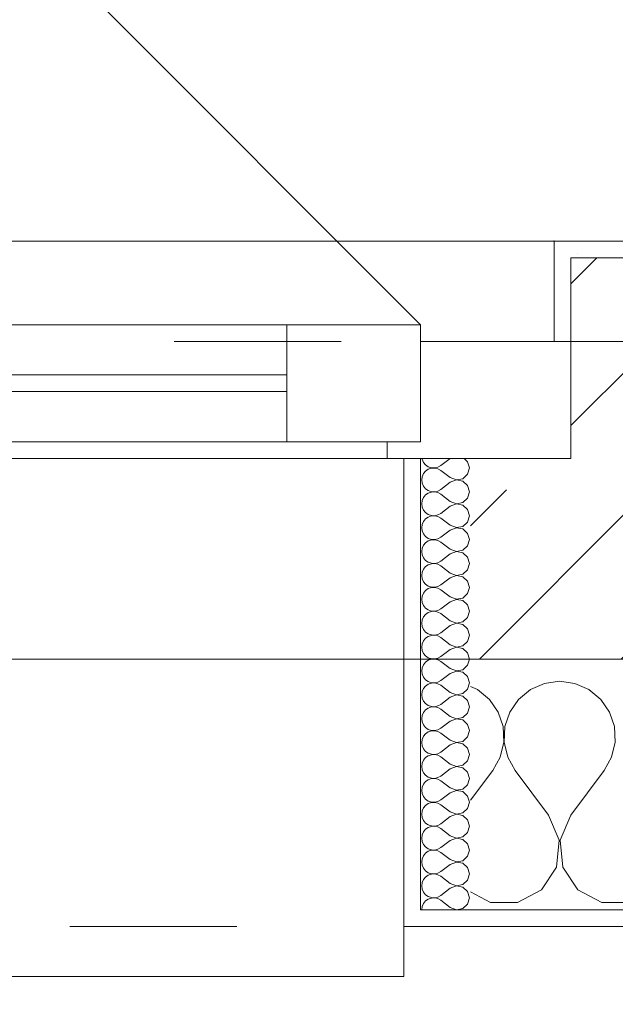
# Model space of a CAD drawing. Header units: metres. Extents: x -3.6 to 90.7, y -11.1 to 18.
# Tile 211 of 256: x 28.41 to 28.767, y -0.202 to 0.387. Entities that reach past the tile are written whole.
import ezdxf

# ---------------------------------------------------------------- set-up
doc = ezdxf.new("R2010")
doc.units = ezdxf.units.M
doc.header["$MEASUREMENT"] = 0
for name, pattern in [('Strichlinie eng', [0.115, 0.075, -0.04]), ('Untersicht', [0.1, 0.075, -0.025]), ('Wipeout_Contour', [1, 0, -1])]:
    doc.linetypes.add(name, pattern=pattern)
for name, color, linetype in [('152 - Bemaßung_ Beschriftung.Ausbau', 7, 'Continuous'), ('603 - Struktur.Bodenplatte_ Decke Roh', 7, 'Continuous'), ('604 - Struktur.Wand Aussen', 7, 'Continuous'), ('650 - Abdeckung.Fußboden Aufbau', 7, 'Continuous'), ('Neubau_653 - Abdeckung.TB Verkofferung', 7, 'Continuous')]:
    doc.layers.add(name, color=color, linetype=linetype)
doc.styles.add('ERSTELLTER_STIL_2', font='txt')
doc.dimstyles.new('ERSTELLTER_STIL__1', dxfattribs={"dimtxt": 0.1, "dimasz": 0.0532, "dimexe": 0.18, "dimexo": 0.0625, "dimgap": 0, "dimtad": 1, "dimzin": 0, "dimdsep": 46, "dimtxsty": 'ERSTELLTER_STIL_2', "dimblk": 'ARROWHEAD_2', "dimblk1": 'ARROWHEAD_2', "dimblk2": 'ARROWHEAD_2', "dimcen": 0.09, "dimse1": 1, "dimse2": 1, "dimclrd": 7, "dimclre": 7, "dimclrt": 7, "dimazin": 0, "dimtfac": 1, "dimtdec": 4, "dimtmove": 0, "dimatfit": 3, "dimfxl": 1, "dimtolj": 1, "dimtzin": 0, "dimarcsym": 0})
doc.dimstyles.new('ERSTELLTER_STIL__2', dxfattribs={"dimtxt": 0.1, "dimasz": 0.0532, "dimexe": 0.18, "dimexo": 0.0625, "dimgap": 0, "dimtad": 1, "dimzin": 0, "dimdsep": 46, "dimtxsty": 'ERSTELLTER_STIL_2', "dimblk": 'ARROWHEAD_2', "dimblk1": 'ARROWHEAD_2', "dimblk2": 'ARROWHEAD_2', "dimcen": 0.09, "dimse1": 1, "dimse2": 1, "dimclrd": 7, "dimclre": 7, "dimclrt": 7, "dimazin": 0, "dimtfac": 1, "dimtdec": 4, "dimtmove": 2, "dimatfit": 3, "dimfxl": 1, "dimtolj": 1, "dimtzin": 0, "dimarcsym": 0})
doc.dimstyles.new('ERSTELLTER_STIL__3', dxfattribs={"dimtxt": 0.1, "dimasz": 0.0532, "dimexe": 0.18, "dimexo": 0.0625, "dimgap": 0, "dimtad": 1, "dimtih": 1, "dimtoh": 1, "dimzin": 0, "dimdsep": 46, "dimtxsty": 'ERSTELLTER_STIL_2', "dimblk": 'ARROWHEAD_2', "dimblk1": 'ARROWHEAD_2', "dimblk2": 'ARROWHEAD_2', "dimcen": 0.09, "dimse1": 1, "dimse2": 1, "dimclrd": 7, "dimclre": 7, "dimclrt": 7, "dimazin": 0, "dimtfac": 1, "dimtdec": 4, "dimtmove": 0, "dimatfit": 3, "dimfxl": 1, "dimtolj": 1, "dimtzin": 0, "dimarcsym": 0})
pattern_1 = [(0, (0, 0), (0, 0.08660254), [0, -0.05]), (0, (0.025, 0.0433), (0, 0.08660254), [0, -0.05])]
pattern_2 = [(45, (0, 0), (-0.01767767, 0.01767767), [0, -0.025])]

# ---------------------------------------------------------------- blocks, each defined once
blk = doc.blocks.new('*X80')
at = {"layer": '604 - Struktur.Wand Aussen', "color": 7, "linetype": 'Continuous', "lineweight": 5}
for p, q in [((28.68419, -0.01331), (28.68, -0.01146)), ((28.72422, -0.0096), (28.71581, -0.01331)), ((28.73333, -0.00833), (28.72422, -0.0096)), ((28.74244, -0.0096), (28.73333, -0.00833)), ((28.75086, -0.01331), (28.74244, -0.0096)), ((28.69127, -0.01918), (28.68419, -0.01331)), ((28.71581, -0.01331), (28.70873, -0.01918)), ((28.75794, -0.01918), (28.75086, -0.01331)), ((28.69648, -0.02676), (28.69127, -0.01918)), ((28.70873, -0.01918), (28.70352, -0.02676)), ((28.76315, -0.02676), (28.75794, -0.01918)), ((28.69942, -0.03547), (28.69648, -0.02676)), ((28.70352, -0.02676), (28.70058, -0.03547)), ((28.76609, -0.03547), (28.76315, -0.02676)), ((28.69987, -0.04466), (28.69942, -0.03547)), ((28.70058, -0.03547), (28.70013, -0.04466)), ((28.76653, -0.04466), (28.76609, -0.03547)), ((28.69778, -0.05362), (28.69987, -0.04466)), ((28.70013, -0.04466), (28.70222, -0.05362)), ((28.76445, -0.05362), (28.76653, -0.04466)), ((28.69333, -0.06167), (28.69778, -0.05362)), ((28.70222, -0.05362), (28.70667, -0.06167)), ((28.76, -0.06167), (28.76445, -0.05362)), ((28.68, -0.07944), (28.69333, -0.06167)), ((28.72667, -0.08833), (28.70667, -0.06167)), ((28.74, -0.08833), (28.76, -0.06167)), ((28.73295, -0.1033), (28.72667, -0.08833)), ((28.74, -0.08833), (28.73371, -0.1033)), ((28.73142, -0.11947), (28.73295, -0.1033)), ((28.73371, -0.1033), (28.73525, -0.11947)), ((28.72243, -0.13299), (28.73142, -0.11947)), ((28.73525, -0.11947), (28.74424, -0.13299)), ((28.68, -0.13429), (28.69188, -0.14066)), ((28.70812, -0.14066), (28.72243, -0.13299)), ((28.74424, -0.13299), (28.75855, -0.14066)), ((28.69188, -0.14066), (28.70812, -0.14066)), ((28.75855, -0.14066), (28.77479, -0.14066))]:
    blk.add_line(p, q, dxfattribs=at)
blk = doc.blocks.new('*X100')
at = {"layer": '604 - Struktur.Wand Aussen', "color": 7, "linetype": 'Continuous', "lineweight": 5}
for p, q in [((28.65091, 0.125), (28.65099, 0.12448)), ((28.65099, 0.12448), (28.65178, 0.12267)), ((28.66786, 0.125), (28.66214, 0.12071)), ((28.67822, 0.12304), (28.67608, 0.125)), ((28.65178, 0.12267), (28.65304, 0.12116)), ((28.65304, 0.12116), (28.65466, 0.12004)), ((28.65466, 0.11853), (28.65304, 0.11742)), ((28.65466, 0.12004), (28.65653, 0.11941)), ((28.65653, 0.11916), (28.65466, 0.11853)), ((28.65653, 0.11941), (28.6585, 0.11931)), ((28.6585, 0.11926), (28.65653, 0.11916)), ((28.6585, 0.11931), (28.66042, 0.11976)), ((28.66042, 0.11881), (28.6585, 0.11926)), ((28.66042, 0.11976), (28.66214, 0.12071)), ((28.66214, 0.11786), (28.66042, 0.11881)), ((28.66786, 0.11357), (28.66214, 0.11786)), ((28.67929, 0.11929), (28.67822, 0.12304)), ((28.67822, 0.11553), (28.67929, 0.11929)), ((28.65099, 0.11409), (28.65071, 0.11214)), ((28.65071, 0.11214), (28.65099, 0.11019)), ((28.65178, 0.1159), (28.65099, 0.11409)), ((28.65304, 0.11742), (28.65178, 0.1159)), ((28.66786, 0.11357), (28.6715, 0.11217)), ((28.6715, 0.11211), (28.66786, 0.11071)), ((28.6715, 0.11217), (28.67534, 0.1129)), ((28.67534, 0.11139), (28.6715, 0.11211)), ((28.67534, 0.1129), (28.67822, 0.11553)), ((28.65099, 0.11019), (28.65178, 0.10839)), ((28.65178, 0.10839), (28.65304, 0.10687)), ((28.65304, 0.10687), (28.65466, 0.10575)), ((28.66042, 0.10547), (28.66214, 0.10643)), ((28.66786, 0.11071), (28.66214, 0.10643)), ((28.67822, 0.10876), (28.67534, 0.11139)), ((28.67929, 0.105), (28.67822, 0.10876)), ((28.65178, 0.10161), (28.65099, 0.09981)), ((28.65304, 0.10313), (28.65178, 0.10161)), ((28.65466, 0.10425), (28.65304, 0.10313)), ((28.65466, 0.10575), (28.65653, 0.10512)), ((28.65653, 0.10488), (28.65466, 0.10425)), ((28.65653, 0.10512), (28.6585, 0.10503)), ((28.6585, 0.10497), (28.65653, 0.10488)), ((28.6585, 0.10503), (28.66042, 0.10547)), ((28.66042, 0.10453), (28.6585, 0.10497)), ((28.66214, 0.10357), (28.66042, 0.10453)), ((28.66786, 0.09929), (28.66214, 0.10357)), ((28.67534, 0.09861), (28.67822, 0.10124)), ((28.67822, 0.10124), (28.67929, 0.105)), ((28.65099, 0.09981), (28.65071, 0.09786)), ((28.65071, 0.09786), (28.65099, 0.09591)), ((28.65099, 0.09591), (28.65178, 0.0941)), ((28.66786, 0.09643), (28.66214, 0.09214)), ((28.66786, 0.09929), (28.6715, 0.09789)), ((28.6715, 0.09783), (28.66786, 0.09643)), ((28.6715, 0.09789), (28.67534, 0.09861)), ((28.67534, 0.0971), (28.6715, 0.09783)), ((28.67822, 0.09447), (28.67534, 0.0971)), ((28.67929, 0.09071), (28.67822, 0.09447)), ((28.65178, 0.0941), (28.65304, 0.09258)), ((28.65304, 0.08884), (28.65178, 0.08733)), ((28.65304, 0.09258), (28.65466, 0.09147)), ((28.65466, 0.08996), (28.65304, 0.08884)), ((28.65466, 0.09147), (28.65653, 0.09084)), ((28.65653, 0.09059), (28.65466, 0.08996)), ((28.65653, 0.09084), (28.6585, 0.09074)), ((28.6585, 0.09069), (28.65653, 0.09059)), ((28.6585, 0.09074), (28.66042, 0.09119)), ((28.66042, 0.09024), (28.6585, 0.09069)), ((28.66042, 0.09119), (28.66214, 0.09214)), ((28.66214, 0.08929), (28.66042, 0.09024)), ((28.66786, 0.085), (28.66214, 0.08929)), ((28.67822, 0.08696), (28.67929, 0.09071)), ((28.65099, 0.08552), (28.65071, 0.08357)), ((28.65071, 0.08357), (28.65099, 0.08162)), ((28.65178, 0.08733), (28.65099, 0.08552)), ((28.66786, 0.085), (28.6715, 0.0836)), ((28.6715, 0.08354), (28.66786, 0.08214)), ((28.6715, 0.0836), (28.67534, 0.08433)), ((28.67534, 0.08282), (28.6715, 0.08354)), ((28.67534, 0.08433), (28.67822, 0.08696)), ((28.67822, 0.08018), (28.67534, 0.08282)), ((28.65099, 0.08162), (28.65178, 0.07982)), ((28.65178, 0.07982), (28.65304, 0.0783)), ((28.65304, 0.0783), (28.65466, 0.07718)), ((28.65466, 0.07718), (28.65653, 0.07655)), ((28.6585, 0.07646), (28.66042, 0.0769)), ((28.66042, 0.0769), (28.66214, 0.07786)), ((28.66786, 0.08214), (28.66214, 0.07786)), ((28.67929, 0.07643), (28.67822, 0.08018)), ((28.65099, 0.07124), (28.65071, 0.06929)), ((28.65178, 0.07304), (28.65099, 0.07124)), ((28.65304, 0.07456), (28.65178, 0.07304)), ((28.65466, 0.07567), (28.65304, 0.07456)), ((28.65653, 0.0763), (28.65466, 0.07567)), ((28.65653, 0.07655), (28.6585, 0.07646)), ((28.6585, 0.0764), (28.65653, 0.0763)), ((28.66042, 0.07595), (28.6585, 0.0764)), ((28.66214, 0.075), (28.66042, 0.07595)), ((28.66786, 0.07071), (28.66214, 0.075)), ((28.66786, 0.07071), (28.6715, 0.06931)), ((28.67534, 0.07004), (28.67822, 0.07267)), ((28.67822, 0.07267), (28.67929, 0.07643)), ((28.65071, 0.06929), (28.65099, 0.06733)), ((28.65099, 0.06733), (28.65178, 0.06553)), ((28.65178, 0.06553), (28.65304, 0.06401)), ((28.66786, 0.06786), (28.66214, 0.06357)), ((28.6715, 0.06926), (28.66786, 0.06786)), ((28.6715, 0.06931), (28.67534, 0.07004)), ((28.67534, 0.06853), (28.6715, 0.06926)), ((28.67822, 0.0659), (28.67534, 0.06853)), ((28.67929, 0.06214), (28.67822, 0.0659)), ((28.65304, 0.06027), (28.65178, 0.05876)), ((28.65304, 0.06401), (28.65466, 0.0629)), ((28.65466, 0.06139), (28.65304, 0.06027)), ((28.65466, 0.0629), (28.65653, 0.06227)), ((28.65653, 0.06202), (28.65466, 0.06139)), ((28.65653, 0.06227), (28.6585, 0.06217)), ((28.6585, 0.06211), (28.65653, 0.06202)), ((28.6585, 0.06217), (28.66042, 0.06262)), ((28.66042, 0.06167), (28.6585, 0.06211)), ((28.66042, 0.06262), (28.66214, 0.06357)), ((28.66214, 0.06071), (28.66042, 0.06167)), ((28.66786, 0.05643), (28.66214, 0.06071)), ((28.67822, 0.05839), (28.67929, 0.06214)), ((28.65099, 0.05695), (28.65071, 0.055)), ((28.65071, 0.055), (28.65099, 0.05305)), ((28.65178, 0.05876), (28.65099, 0.05695)), ((28.65099, 0.05305), (28.65178, 0.05124)), ((28.66786, 0.05357), (28.66214, 0.04929)), ((28.66786, 0.05643), (28.6715, 0.05503)), ((28.6715, 0.05497), (28.66786, 0.05357)), ((28.6715, 0.05503), (28.67534, 0.05575)), ((28.67534, 0.05425), (28.6715, 0.05497)), ((28.67534, 0.05575), (28.67822, 0.05839)), ((28.67822, 0.05161), (28.67534, 0.05425)), ((28.65178, 0.05124), (28.65304, 0.04973)), ((28.65304, 0.04973), (28.65466, 0.04861)), ((28.65466, 0.04861), (28.65653, 0.04798)), ((28.65653, 0.04773), (28.65466, 0.0471)), ((28.65653, 0.04798), (28.6585, 0.04789)), ((28.6585, 0.04783), (28.65653, 0.04773)), ((28.6585, 0.04789), (28.66042, 0.04833)), ((28.66042, 0.04738), (28.6585, 0.04783)), ((28.66042, 0.04833), (28.66214, 0.04929)), ((28.66214, 0.04643), (28.66042, 0.04738)), ((28.67929, 0.04786), (28.67822, 0.05161)), ((28.67822, 0.0441), (28.67929, 0.04786)), ((28.65099, 0.04267), (28.65071, 0.04071)), ((28.65178, 0.04447), (28.65099, 0.04267)), ((28.65304, 0.04599), (28.65178, 0.04447)), ((28.65466, 0.0471), (28.65304, 0.04599)), ((28.66786, 0.04214), (28.66214, 0.04643)), ((28.66786, 0.04214), (28.6715, 0.04074)), ((28.6715, 0.04074), (28.67534, 0.04147)), ((28.67534, 0.04147), (28.67822, 0.0441)), ((28.65071, 0.04071), (28.65099, 0.03876)), ((28.65099, 0.03876), (28.65178, 0.03696)), ((28.65178, 0.03696), (28.65304, 0.03544)), ((28.65304, 0.03544), (28.65466, 0.03433)), ((28.66786, 0.03929), (28.66214, 0.035)), ((28.6715, 0.04069), (28.66786, 0.03929)), ((28.67534, 0.03996), (28.6715, 0.04069)), ((28.67822, 0.03733), (28.67534, 0.03996)), ((28.67929, 0.03357), (28.67822, 0.03733)), ((28.65178, 0.03018), (28.65099, 0.02838)), ((28.65304, 0.0317), (28.65178, 0.03018)), ((28.65466, 0.03282), (28.65304, 0.0317)), ((28.65466, 0.03433), (28.65653, 0.0337)), ((28.65653, 0.03345), (28.65466, 0.03282)), ((28.65653, 0.0337), (28.6585, 0.0336)), ((28.6585, 0.03354), (28.65653, 0.03345)), ((28.6585, 0.0336), (28.66042, 0.03405)), ((28.66042, 0.0331), (28.6585, 0.03354)), ((28.66042, 0.03405), (28.66214, 0.035)), ((28.66214, 0.03214), (28.66042, 0.0331)), ((28.66786, 0.02786), (28.66214, 0.03214)), ((28.67534, 0.02718), (28.67822, 0.02982)), ((28.67822, 0.02982), (28.67929, 0.03357)), ((28.65099, 0.02838), (28.65071, 0.02643)), ((28.65071, 0.02643), (28.65099, 0.02448)), ((28.65099, 0.02448), (28.65178, 0.02267)), ((28.66786, 0.025), (28.66214, 0.02071)), ((28.66786, 0.02786), (28.6715, 0.02646)), ((28.6715, 0.0264), (28.66786, 0.025)), ((28.6715, 0.02646), (28.67534, 0.02718)), ((28.67534, 0.02567), (28.6715, 0.0264)), ((28.67822, 0.02304), (28.67534, 0.02567)), ((28.65178, 0.02267), (28.65304, 0.02116)), ((28.65304, 0.02116), (28.65466, 0.02004)), ((28.65466, 0.01853), (28.65304, 0.01742)), ((28.65466, 0.02004), (28.65653, 0.01941)), ((28.65653, 0.01916), (28.65466, 0.01853)), ((28.65653, 0.01941), (28.6585, 0.01931)), ((28.6585, 0.01926), (28.65653, 0.01916)), ((28.6585, 0.01931), (28.66042, 0.01976)), ((28.66042, 0.01881), (28.6585, 0.01926)), ((28.66042, 0.01976), (28.66214, 0.02071)), ((28.66214, 0.01786), (28.66042, 0.01881)), ((28.66786, 0.01357), (28.66214, 0.01786)), ((28.67929, 0.01929), (28.67822, 0.02304)), ((28.67822, 0.01553), (28.67929, 0.01929)), ((28.65099, 0.01409), (28.65071, 0.01214)), ((28.65071, 0.01214), (28.65099, 0.01019)), ((28.65178, 0.0159), (28.65099, 0.01409)), ((28.65304, 0.01742), (28.65178, 0.0159)), ((28.66786, 0.01357), (28.6715, 0.01217)), ((28.6715, 0.01211), (28.66786, 0.01071)), ((28.6715, 0.01217), (28.67534, 0.0129)), ((28.67534, 0.01139), (28.6715, 0.01211)), ((28.67534, 0.0129), (28.67822, 0.01553)), ((28.65099, 0.01019), (28.65178, 0.00839)), ((28.65178, 0.00839), (28.65304, 0.00687)), ((28.65304, 0.00687), (28.65466, 0.00575)), ((28.66042, 0.00547), (28.66214, 0.00643)), ((28.66786, 0.01071), (28.66214, 0.00643)), ((28.67822, 0.00876), (28.67534, 0.01139)), ((28.67929, 0.005), (28.67822, 0.00876)), ((28.65178, 0.00161), (28.65099, -0.00019)), ((28.65304, 0.00313), (28.65178, 0.00161)), ((28.65466, 0.00425), (28.65304, 0.00313)), ((28.65466, 0.00575), (28.65653, 0.00512)), ((28.65653, 0.00488), (28.65466, 0.00425)), ((28.65653, 0.00512), (28.6585, 0.00503)), ((28.6585, 0.00497), (28.65653, 0.00488)), ((28.6585, 0.00503), (28.66042, 0.00547)), ((28.66042, 0.00453), (28.6585, 0.00497)), ((28.66214, 0.00357), (28.66042, 0.00453)), ((28.66786, -0.00071), (28.66214, 0.00357)), ((28.67534, -0.00139), (28.67822, 0.00124)), ((28.67822, 0.00124), (28.67929, 0.005)), ((28.65099, -0.00019), (28.65071, -0.00214)), ((28.65071, -0.00214), (28.65099, -0.00409)), ((28.65099, -0.00409), (28.65178, -0.0059)), ((28.66786, -0.00357), (28.66214, -0.00786)), ((28.66786, -0.00071), (28.6715, -0.00211)), ((28.6715, -0.00217), (28.66786, -0.00357)), ((28.6715, -0.00211), (28.67534, -0.00139)), ((28.67534, -0.0029), (28.6715, -0.00217)), ((28.67822, -0.00553), (28.67534, -0.0029)), ((28.67929, -0.00929), (28.67822, -0.00553)), ((28.65178, -0.0059), (28.65304, -0.00742)), ((28.65304, -0.01116), (28.65178, -0.01267)), ((28.65304, -0.00742), (28.65466, -0.00853)), ((28.65466, -0.01004), (28.65304, -0.01116)), ((28.65466, -0.00853), (28.65653, -0.00916)), ((28.65653, -0.00941), (28.65466, -0.01004)), ((28.65653, -0.00916), (28.6585, -0.00926)), ((28.6585, -0.00931), (28.65653, -0.00941)), ((28.6585, -0.00926), (28.66042, -0.00881)), ((28.66042, -0.00976), (28.6585, -0.00931)), ((28.66042, -0.00881), (28.66214, -0.00786)), ((28.66214, -0.01071), (28.66042, -0.00976)), ((28.66786, -0.015), (28.66214, -0.01071)), ((28.67822, -0.01304), (28.67929, -0.00929)), ((28.65099, -0.01448), (28.65071, -0.01643)), ((28.65071, -0.01643), (28.65099, -0.01838)), ((28.65178, -0.01267), (28.65099, -0.01448)), ((28.66786, -0.015), (28.6715, -0.0164)), ((28.6715, -0.01646), (28.66786, -0.01786)), ((28.6715, -0.0164), (28.67534, -0.01567)), ((28.67534, -0.01718), (28.6715, -0.01646)), ((28.67534, -0.01567), (28.67822, -0.01304)), ((28.67822, -0.01982), (28.67534, -0.01718)), ((28.65099, -0.01838), (28.65178, -0.02018)), ((28.65178, -0.02018), (28.65304, -0.0217)), ((28.65304, -0.0217), (28.65466, -0.02282)), ((28.65466, -0.02282), (28.65653, -0.02345)), ((28.65653, -0.02345), (28.6585, -0.02354)), ((28.6585, -0.02354), (28.66042, -0.0231)), ((28.66042, -0.0231), (28.66214, -0.02214)), ((28.66786, -0.01786), (28.66214, -0.02214)), ((28.67929, -0.02357), (28.67822, -0.01982)), ((28.65099, -0.02876), (28.65071, -0.03071)), ((28.65178, -0.02696), (28.65099, -0.02876)), ((28.65304, -0.02544), (28.65178, -0.02696)), ((28.65466, -0.02433), (28.65304, -0.02544)), ((28.65653, -0.0237), (28.65466, -0.02433)), ((28.6585, -0.0236), (28.65653, -0.0237)), ((28.66042, -0.02405), (28.6585, -0.0236)), ((28.66214, -0.025), (28.66042, -0.02405)), ((28.66786, -0.02929), (28.66214, -0.025)), ((28.66786, -0.02929), (28.6715, -0.03069)), ((28.67534, -0.02996), (28.67822, -0.02733)), ((28.67822, -0.02733), (28.67929, -0.02357)), ((28.65071, -0.03071), (28.65099, -0.03267)), ((28.65099, -0.03267), (28.65178, -0.03447)), ((28.65178, -0.03447), (28.65304, -0.03599)), ((28.66786, -0.03214), (28.66214, -0.03643)), ((28.6715, -0.03074), (28.66786, -0.03214)), ((28.6715, -0.03069), (28.67534, -0.02996)), ((28.67534, -0.03147), (28.6715, -0.03074)), ((28.67822, -0.0341), (28.67534, -0.03147)), ((28.67929, -0.03786), (28.67822, -0.0341)), ((28.65304, -0.03973), (28.65178, -0.04124)), ((28.65304, -0.03599), (28.65466, -0.0371)), ((28.65466, -0.03861), (28.65304, -0.03973)), ((28.65466, -0.0371), (28.65653, -0.03773)), ((28.65653, -0.03798), (28.65466, -0.03861)), ((28.65653, -0.03773), (28.6585, -0.03783)), ((28.6585, -0.03789), (28.65653, -0.03798)), ((28.6585, -0.03783), (28.66042, -0.03738)), ((28.66042, -0.03833), (28.6585, -0.03789)), ((28.66042, -0.03738), (28.66214, -0.03643)), ((28.66214, -0.03929), (28.66042, -0.03833)), ((28.66786, -0.04357), (28.66214, -0.03929)), ((28.67822, -0.04161), (28.67929, -0.03786)), ((28.65099, -0.04305), (28.65071, -0.045)), ((28.65071, -0.045), (28.65099, -0.04695)), ((28.65178, -0.04124), (28.65099, -0.04305)), ((28.65099, -0.04695), (28.65178, -0.04876)), ((28.66786, -0.04643), (28.66214, -0.05071)), ((28.66786, -0.04357), (28.6715, -0.04497)), ((28.6715, -0.04503), (28.66786, -0.04643)), ((28.6715, -0.04497), (28.67534, -0.04425)), ((28.67534, -0.04575), (28.6715, -0.04503)), ((28.67534, -0.04425), (28.67822, -0.04161)), ((28.67822, -0.04839), (28.67534, -0.04575)), ((28.65178, -0.04876), (28.65304, -0.05027)), ((28.65304, -0.05027), (28.65466, -0.05139)), ((28.65466, -0.0529), (28.65304, -0.05401)), ((28.65466, -0.05139), (28.65653, -0.05202)), ((28.65653, -0.05227), (28.65466, -0.0529)), ((28.65653, -0.05202), (28.6585, -0.05211)), ((28.6585, -0.05217), (28.65653, -0.05227)), ((28.6585, -0.05211), (28.66042, -0.05167)), ((28.66042, -0.05262), (28.6585, -0.05217)), ((28.66042, -0.05167), (28.66214, -0.05071)), ((28.66214, -0.05357), (28.66042, -0.05262)), ((28.67929, -0.05214), (28.67822, -0.04839)), ((28.67822, -0.0559), (28.67929, -0.05214)), ((28.65099, -0.05733), (28.65071, -0.05929)), ((28.65178, -0.05553), (28.65099, -0.05733)), ((28.65304, -0.05401), (28.65178, -0.05553)), ((28.66786, -0.05786), (28.66214, -0.05357)), ((28.66786, -0.05786), (28.6715, -0.05926)), ((28.6715, -0.05926), (28.67534, -0.05853)), ((28.67534, -0.05853), (28.67822, -0.0559)), ((28.65071, -0.05929), (28.65099, -0.06124)), ((28.65099, -0.06124), (28.65178, -0.06304)), ((28.65178, -0.06304), (28.65304, -0.06456)), ((28.65304, -0.06456), (28.65466, -0.06567)), ((28.66786, -0.06071), (28.66214, -0.065)), ((28.6715, -0.05931), (28.66786, -0.06071)), ((28.67534, -0.06004), (28.6715, -0.05931)), ((28.67822, -0.06267), (28.67534, -0.06004)), ((28.67929, -0.06643), (28.67822, -0.06267)), ((28.65178, -0.06982), (28.65099, -0.07162)), ((28.65304, -0.0683), (28.65178, -0.06982)), ((28.65466, -0.06718), (28.65304, -0.0683)), ((28.65466, -0.06567), (28.65653, -0.0663)), ((28.65653, -0.06655), (28.65466, -0.06718)), ((28.65653, -0.0663), (28.6585, -0.0664)), ((28.6585, -0.06646), (28.65653, -0.06655)), ((28.6585, -0.0664), (28.66042, -0.06595)), ((28.66042, -0.0669), (28.6585, -0.06646)), ((28.66042, -0.06595), (28.66214, -0.065)), ((28.66214, -0.06786), (28.66042, -0.0669)), ((28.66786, -0.07214), (28.66214, -0.06786)), ((28.67534, -0.07282), (28.67822, -0.07018)), ((28.67822, -0.07018), (28.67929, -0.06643)), ((28.65099, -0.07162), (28.65071, -0.07357)), ((28.65071, -0.07357), (28.65099, -0.07552)), ((28.65099, -0.07552), (28.65178, -0.07733)), ((28.66786, -0.075), (28.66214, -0.07929)), ((28.66786, -0.07214), (28.6715, -0.07354)), ((28.6715, -0.0736), (28.66786, -0.075)), ((28.6715, -0.07354), (28.67534, -0.07282)), ((28.67534, -0.07433), (28.6715, -0.0736)), ((28.67822, -0.07696), (28.67534, -0.07433)), ((28.65178, -0.07733), (28.65304, -0.07884)), ((28.65304, -0.07884), (28.65466, -0.07996)), ((28.65466, -0.08147), (28.65304, -0.08258)), ((28.65466, -0.07996), (28.65653, -0.08059)), ((28.65653, -0.08084), (28.65466, -0.08147)), ((28.65653, -0.08059), (28.6585, -0.08069)), ((28.6585, -0.08074), (28.65653, -0.08084)), ((28.6585, -0.08069), (28.66042, -0.08024)), ((28.66042, -0.08119), (28.6585, -0.08074)), ((28.66042, -0.08024), (28.66214, -0.07929)), ((28.66214, -0.08214), (28.66042, -0.08119)), ((28.66786, -0.08643), (28.66214, -0.08214)), ((28.67929, -0.08071), (28.67822, -0.07696)), ((28.67822, -0.08447), (28.67929, -0.08071)), ((28.65099, -0.08591), (28.65071, -0.08786)), ((28.65071, -0.08786), (28.65099, -0.08981)), ((28.65178, -0.0841), (28.65099, -0.08591)), ((28.65304, -0.08258), (28.65178, -0.0841)), ((28.66786, -0.08643), (28.6715, -0.08783)), ((28.6715, -0.08789), (28.66786, -0.08929)), ((28.6715, -0.08783), (28.67534, -0.0871)), ((28.67534, -0.08861), (28.6715, -0.08789)), ((28.67534, -0.0871), (28.67822, -0.08447)), ((28.65099, -0.08981), (28.65178, -0.09161)), ((28.65178, -0.09161), (28.65304, -0.09313)), ((28.65304, -0.09313), (28.65466, -0.09425)), ((28.65466, -0.09425), (28.65653, -0.09488)), ((28.66042, -0.09453), (28.66214, -0.09357)), ((28.66786, -0.08929), (28.66214, -0.09357)), ((28.67822, -0.09124), (28.67534, -0.08861)), ((28.67929, -0.095), (28.67822, -0.09124)), ((28.65178, -0.09839), (28.65099, -0.10019)), ((28.65304, -0.09687), (28.65178, -0.09839)), ((28.65466, -0.09575), (28.65304, -0.09687)), ((28.65653, -0.09512), (28.65466, -0.09575)), ((28.65653, -0.09488), (28.6585, -0.09497)), ((28.6585, -0.09503), (28.65653, -0.09512)), ((28.6585, -0.09497), (28.66042, -0.09453)), ((28.66042, -0.09547), (28.6585, -0.09503)), ((28.66214, -0.09643), (28.66042, -0.09547)), ((28.66786, -0.10071), (28.66214, -0.09643)), ((28.67534, -0.10139), (28.67822, -0.09876)), ((28.67822, -0.09876), (28.67929, -0.095)), ((28.65099, -0.10019), (28.65071, -0.10214)), ((28.65071, -0.10214), (28.65099, -0.10409)), ((28.65099, -0.10409), (28.65178, -0.1059)), ((28.65178, -0.1059), (28.65304, -0.10742)), ((28.66786, -0.10357), (28.66214, -0.10786)), ((28.66786, -0.10071), (28.6715, -0.10211)), ((28.6715, -0.10217), (28.66786, -0.10357)), ((28.6715, -0.10211), (28.67534, -0.10139)), ((28.67534, -0.1029), (28.6715, -0.10217)), ((28.67822, -0.10553), (28.67534, -0.1029)), ((28.67929, -0.10929), (28.67822, -0.10553)), ((28.65304, -0.11116), (28.65178, -0.11267)), ((28.65304, -0.10742), (28.65466, -0.10853)), ((28.65466, -0.11004), (28.65304, -0.11116)), ((28.65466, -0.10853), (28.65653, -0.10916)), ((28.65653, -0.10941), (28.65466, -0.11004)), ((28.65653, -0.10916), (28.6585, -0.10926)), ((28.6585, -0.10931), (28.65653, -0.10941)), ((28.6585, -0.10926), (28.66042, -0.10881)), ((28.66042, -0.10976), (28.6585, -0.10931)), ((28.66042, -0.10881), (28.66214, -0.10786)), ((28.66214, -0.11071), (28.66042, -0.10976)), ((28.66786, -0.115), (28.66214, -0.11071)), ((28.67822, -0.11304), (28.67929, -0.10929)), ((28.65099, -0.11448), (28.65071, -0.11643)), ((28.65071, -0.11643), (28.65099, -0.11838)), ((28.65178, -0.11267), (28.65099, -0.11448)), ((28.66786, -0.115), (28.6715, -0.1164)), ((28.6715, -0.11646), (28.66786, -0.11786)), ((28.6715, -0.1164), (28.67534, -0.11567)), ((28.67534, -0.11718), (28.6715, -0.11646)), ((28.67534, -0.11567), (28.67822, -0.11304)), ((28.67822, -0.11982), (28.67534, -0.11718)), ((28.65099, -0.11838), (28.65178, -0.12018)), ((28.65178, -0.12018), (28.65304, -0.1217)), ((28.65304, -0.1217), (28.65466, -0.12282)), ((28.65466, -0.12282), (28.65653, -0.12345)), ((28.65653, -0.1237), (28.65466, -0.12433)), ((28.65653, -0.12345), (28.6585, -0.12354)), ((28.6585, -0.1236), (28.65653, -0.1237)), ((28.6585, -0.12354), (28.66042, -0.1231)), ((28.66042, -0.12405), (28.6585, -0.1236)), ((28.66042, -0.1231), (28.66214, -0.12214)), ((28.66786, -0.11786), (28.66214, -0.12214)), ((28.67929, -0.12357), (28.67822, -0.11982)), ((28.67822, -0.12733), (28.67929, -0.12357)), ((28.65099, -0.12876), (28.65071, -0.13071)), ((28.65178, -0.12696), (28.65099, -0.12876)), ((28.65304, -0.12544), (28.65178, -0.12696)), ((28.65466, -0.12433), (28.65304, -0.12544)), ((28.66214, -0.125), (28.66042, -0.12405)), ((28.66786, -0.12929), (28.66214, -0.125)), ((28.66786, -0.12929), (28.6715, -0.13069)), ((28.67534, -0.12996), (28.67822, -0.12733)), ((28.65071, -0.13071), (28.65099, -0.13267)), ((28.65099, -0.13267), (28.65178, -0.13447)), ((28.65178, -0.13447), (28.65304, -0.13599)), ((28.66786, -0.13214), (28.66214, -0.13643)), ((28.6715, -0.13074), (28.66786, -0.13214)), ((28.6715, -0.13069), (28.67534, -0.12996)), ((28.67534, -0.13147), (28.6715, -0.13074)), ((28.67822, -0.1341), (28.67534, -0.13147)), ((28.67929, -0.13786), (28.67822, -0.1341)), ((28.65178, -0.14124), (28.65099, -0.14305)), ((28.65304, -0.13973), (28.65178, -0.14124)), ((28.65304, -0.13599), (28.65466, -0.1371)), ((28.65466, -0.13861), (28.65304, -0.13973)), ((28.65466, -0.1371), (28.65653, -0.13773)), ((28.65653, -0.13798), (28.65466, -0.13861)), ((28.65653, -0.13773), (28.6585, -0.13783)), ((28.6585, -0.13789), (28.65653, -0.13798)), ((28.6585, -0.13783), (28.66042, -0.13738)), ((28.66042, -0.13833), (28.6585, -0.13789)), ((28.66042, -0.13738), (28.66214, -0.13643)), ((28.66214, -0.13929), (28.66042, -0.13833)), ((28.66786, -0.14357), (28.66214, -0.13929)), ((28.67822, -0.14161), (28.67929, -0.13786)), ((28.65099, -0.14305), (28.65071, -0.145)), ((28.66786, -0.14357), (28.6715, -0.14497)), ((28.6715, -0.14497), (28.67534, -0.14425)), ((28.67534, -0.14425), (28.67822, -0.14161))]:
    blk.add_line(p, q, dxfattribs=at)
blk = doc.blocks.new('*D352')
at = {"layer": '152 - Bemaßung_ Beschriftung.Ausbau', "color": 7, "linetype": 'Continuous', "lineweight": 5}
for p, q in [((-1.71, 0.02521), (-1.64, -0.01521)), ((-1.675, -0.145), (-1.675, 0.005)), ((-1.71, -0.12479), (-1.64, -0.16521)), ((-1.6225, -0.145), (-1.7275, -0.145)), ((-1.675, -0.17923), (-1.675, -0.145))]:
    blk.add_line(p, q, dxfattribs=at)
at = {"layer": '152 - Bemaßung_ Beschriftung.Ausbau', "color": 7, "lineweight": 5, "insert": (-1.68664, -0.14589), "char_height": 0.1, "attachment_point": 7, "rotation": 90, "style": 'ERSTELLTER_STIL_2'}
blk.add_mtext('\\A1;{\\pql;\\fArial|b0|i0|c0|p38;15}', dxfattribs=at)
blk = doc.blocks.new('ARROWHEAD_2')
at = {"color": 0, "linetype": 'Continuous', "lineweight": 0}
for p, q in [((-0.378, -0.655), (0.378, 0.655)), ((0, 0), (-1, 0))]:
    blk.add_line(p, q, dxfattribs=at)
blk = doc.blocks.new('*D353')
at = {"layer": '152 - Bemaßung_ Beschriftung.Ausbau', "color": 7, "linetype": 'Continuous', "lineweight": 5}
for p, q in [((-1.71, 0.02521), (-1.64, -0.01521)), ((-1.675, -0.145), (-1.675, 0.005))]:
    blk.add_line(p, q, dxfattribs=at)
blk = doc.blocks.new('*D362')
at = {"layer": '152 - Bemaßung_ Beschriftung.Ausbau', "color": 7, "linetype": 'Continuous', "lineweight": 5}
for p, q in [((-2.21, 0.02521), (-2.14, -0.01521)), ((-2.175, -0.145), (-2.175, 0.005)), ((-2.21, -0.12479), (-2.14, -0.16521)), ((-2.1225, -0.145), (-2.2275, -0.145)), ((-2.175, -0.17923), (-2.175, -0.145))]:
    blk.add_line(p, q, dxfattribs=at)
at = {"layer": '152 - Bemaßung_ Beschriftung.Ausbau', "color": 7, "lineweight": 5, "insert": (-2.1845, -0.14511), "char_height": 0.1, "attachment_point": 7, "rotation": 90, "style": 'ERSTELLTER_STIL_2'}
blk.add_mtext('\\A1;{\\pql;\\fArial|b0|i0|c0|p38;15}', dxfattribs=at)
blk = doc.blocks.new('*D363')
at = {"layer": '152 - Bemaßung_ Beschriftung.Ausbau', "color": 7, "linetype": 'Continuous', "lineweight": 5}
for p, q in [((-2.21, 0.27019), (-2.14, 0.22978)), ((-2.14, 0.22479), (-2.21, 0.26521)), ((-2.1225, 0.245), (-2.2275, 0.245)), ((-2.175, 0.005), (-2.175, 0.245)), ((-2.21, 0.02521), (-2.14, -0.01521)), ((-2.1225, 0.005), (-2.2275, 0.005)), ((-2.175, -0.145), (-2.175, 0.005))]:
    blk.add_line(p, q, dxfattribs=at)
at = {"layer": '152 - Bemaßung_ Beschriftung.Ausbau', "color": 7, "lineweight": 5, "insert": (-2.195, 0.04911), "char_height": 0.1, "attachment_point": 7, "rotation": 90, "style": 'ERSTELLTER_STIL_2'}
blk.add_mtext('\\A1;{\\pql;\\fArial|b0|i0|c0|p38;24}', dxfattribs=at)
blk = doc.blocks.new('*D391')
at = {"layer": '152 - Bemaßung_ Beschriftung.Ausbau', "color": 7, "linetype": 'Continuous', "lineweight": 5}
for p, q in [((25.14, -4.1125), (25.14, -4.0075)), ((26.34, -4.1125), (26.34, -4.0075)), ((25.16021, -4.025), (25.11979, -4.095)), ((26.36021, -4.025), (26.31979, -4.095)), ((22.74, -4.06), (25.14, -4.06)), ((25.14, -4.06), (26.34, -4.06)), ((26.34, -4.06), (28.74, -4.06))]:
    blk.add_line(p, q, dxfattribs=at)
at = {"layer": '152 - Bemaßung_ Beschriftung.Ausbau', "color": 7, "lineweight": 5, "insert": (25.60697, -4.04), "char_height": 0.1, "attachment_point": 7, "style": 'ERSTELLTER_STIL_2'}
blk.add_mtext('\\A1;{\\pql;\\fArial|b0|i0|c0|p38;1,20}', dxfattribs=at)
blk = doc.blocks.new('*D392')
at = {"layer": '152 - Bemaßung_ Beschriftung.Ausbau', "color": 7, "linetype": 'Continuous', "lineweight": 5}
for p, q in [((26.36021, -4.025), (26.31979, -4.095)), ((28.76021, -4.025), (28.71979, -4.095)), ((26.34, -4.06), (28.74, -4.06))]:
    blk.add_line(p, q, dxfattribs=at)
at = {"layer": '152 - Bemaßung_ Beschriftung.Ausbau', "color": 7, "lineweight": 5, "char_height": 0.1, "attachment_point": 7, "style": 'ERSTELLTER_STIL_2'}
for s, insert in [('\\A1;{\\pql;\\fArial|b0|i0|c0|p38;2,40}', (27.40697, -4.04)), ('\\A1;{\\pql;\\fArial|b0|i0|c0|p38;2,01}', (27.40697, -4.18))]:
    blk.add_mtext(s, dxfattribs=dict(at, insert=insert))
blk = doc.blocks.new('*D393')
at = {"layer": '152 - Bemaßung_ Beschriftung.Ausbau', "color": 7, "linetype": 'Continuous', "lineweight": 5}
for p, q in [((28.74, -4.1125), (28.74, -4.0075)), ((29.94, -4.1125), (29.94, -4.0075)), ((28.76021, -4.025), (28.71979, -4.095)), ((29.96021, -4.025), (29.91979, -4.095)), ((26.34, -4.06), (28.74, -4.06)), ((28.74, -4.06), (29.94, -4.06))]:
    blk.add_line(p, q, dxfattribs=at)
at = {"layer": '152 - Bemaßung_ Beschriftung.Ausbau', "color": 7, "lineweight": 5, "insert": (29.20697, -4.04), "char_height": 0.1, "attachment_point": 7, "style": 'ERSTELLTER_STIL_2'}
blk.add_mtext('\\A1;{\\pql;\\fArial|b0|i0|c0|p38;1,20}', dxfattribs=at)
blk = doc.blocks.new('*D432')
at = {"layer": '152 - Bemaßung_ Beschriftung.Ausbau', "color": 7, "linetype": 'Continuous', "lineweight": 5}
for p, q in [((25.79997, -4.6125), (25.79997, -4.5075)), ((29.26, -4.6125), (29.26, -4.5075)), ((25.82018, -4.525), (25.77977, -4.595)), ((29.28021, -4.525), (29.23979, -4.595)), ((25.79997, -4.56), (29.26, -4.56))]:
    blk.add_line(p, q, dxfattribs=at)
at = {"layer": '152 - Bemaßung_ Beschriftung.Ausbau', "color": 7, "lineweight": 5, "char_height": 0.1, "attachment_point": 7, "style": 'ERSTELLTER_STIL_2'}
for s, insert in [('\\A1;{\\pql;\\fArial|b0|i0|c0|p38;3,46}', (27.32107, -4.54)), ('\\A1;{\\pql;\\fArial|b0|i0|c0|p38;15}', (29.088, -4.54))]:
    blk.add_mtext(s, dxfattribs=dict(at, insert=insert))
blk = doc.blocks.new('*D471')
at = {"layer": '152 - Bemaßung_ Beschriftung.Ausbau', "color": 7, "linetype": 'Continuous', "lineweight": 5}
for p, q in [((25.87999, -5.1125), (25.87999, -5.0075)), ((29.17999, -5.1125), (29.17999, -5.0075)), ((25.9002, -5.025), (25.85978, -5.095)), ((29.2002, -5.025), (29.15978, -5.095)), ((25.57999, -5.06), (25.87999, -5.06)), ((25.87999, -5.06), (29.17999, -5.06)), ((29.17999, -5.06), (29.47999, -5.06))]:
    blk.add_line(p, q, dxfattribs=at)
at = {"layer": '152 - Bemaßung_ Beschriftung.Ausbau', "color": 7, "lineweight": 5, "insert": (27.39696, -5.04), "char_height": 0.1, "attachment_point": 7, "style": 'ERSTELLTER_STIL_2'}
blk.add_mtext('\\A1;{\\pql;\\fArial|b0|i0|c0|p38;3,30}', dxfattribs=at)
blk = doc.blocks.new('*D494')
at = {"layer": '152 - Bemaßung_ Beschriftung.Ausbau', "color": 7, "linetype": 'Continuous', "lineweight": 5}
for p, q in [((-0.165, -5.6125), (-0.165, -5.5075)), ((62.42503, -5.6125), (62.42503, -5.5075)), ((-0.14479, -5.525), (-0.18521, -5.595)), ((62.40482, -5.595), (62.44523, -5.525)), ((-0.19923, -5.56), (-0.165, -5.56)), ((-0.165, -5.56), (62.42503, -5.56)), ((62.42503, -5.56), (62.45926, -5.56))]:
    blk.add_line(p, q, dxfattribs=at)
at = {"layer": '152 - Bemaßung_ Beschriftung.Ausbau', "color": 7, "lineweight": 5, "insert": (30.95904, -5.54), "char_height": 0.1, "attachment_point": 7, "style": 'ERSTELLTER_STIL_2'}
blk.add_mtext('\\A1;{\\pql;\\fArial|b0|i0|c0|p38;62,59}', dxfattribs=at)
blk = doc.blocks.new('*D611')
at = {"layer": '152 - Bemaßung_ Beschriftung.Ausbau', "color": 7, "linetype": 'Continuous', "lineweight": 5}
for p, q in [((45.78033, 0.245), (45.78033, 3.72)), ((45.74533, 0.26521), (45.81533, 0.22479)), ((45.83283, 0.245), (45.72783, 0.245)), ((45.78033, 0.005), (45.78033, 0.245)), ((45.74533, 0.02521), (45.81533, -0.01521)), ((45.83283, 0.005), (45.72783, 0.005)), ((45.78033, -0.02923), (45.78033, 0.005))]:
    blk.add_line(p, q, dxfattribs=at)
at = {"color": 254, "linetype": 'Wipeout_Contour', "lineweight": 0, "ltscale": 182.85335}
blk.add_wipeout([(45.78176, 0.02769), (45.78176, 0.22231), (45.6389, 0.22231), (45.6389, 0.02769)], dxfattribs=at).dxf.layer = '152 - Bemaßung_ Beschriftung.Ausbau'
at = {"layer": '152 - Bemaßung_ Beschriftung.Ausbau', "color": 7, "lineweight": 5, "insert": (45.76033, 0.04911), "char_height": 0.1, "attachment_point": 7, "rotation": 90, "style": 'ERSTELLTER_STIL_2'}
blk.add_mtext('\\A1;{\\pql;\\fArial|b0|i0|c0|p38;24}', dxfattribs=at)
blk = doc.blocks.new('*D612')
at = {"layer": '152 - Bemaßung_ Beschriftung.Ausbau', "color": 7, "linetype": 'Continuous', "lineweight": 5}
for p, q in [((45.74533, 3.7402), (45.81533, 3.69979)), ((45.83283, 3.72), (45.72783, 3.72)), ((45.78033, 0.245), (45.78033, 3.72)), ((45.74533, 0.26521), (45.81533, 0.22479))]:
    blk.add_line(p, q, dxfattribs=at)
at = {"layer": '152 - Bemaßung_ Beschriftung.Ausbau', "color": 7, "lineweight": 5, "char_height": 0.1, "attachment_point": 7, "rotation": 90, "style": 'ERSTELLTER_STIL_2'}
for s, insert in [('\\A1;{\\pql;\\fArial|b0|i0|c0|p38;17\\fArial|b0|i0|c0|p38;\\A1{\\H.66x;\\S5^  ;}}', (45.76142, 3.49791)), ('\\A1;{\\pql;\\fArial|b0|i0|c0|p38;3,47\\fArial|b0|i0|c0|p38;\\A1{\\H.66x;\\S5^  ;}}', (45.77974, 1.7235))]:
    blk.add_mtext(s, dxfattribs=dict(at, insert=insert))
blk = doc.blocks.new('*D616')
at = {"layer": '152 - Bemaßung_ Beschriftung.Ausbau', "color": 7, "linetype": 'Continuous', "lineweight": 5}
for p, q in [((44.30621, 0.73019), (44.37621, 0.68977)), ((44.34121, 0.245), (44.34121, 0.70998)), ((44.30621, 0.26521), (44.37621, 0.22479)), ((44.39371, 0.245), (44.28871, 0.245)), ((44.34121, 0.21077), (44.34121, 0.245))]:
    blk.add_line(p, q, dxfattribs=at)
at = {"layer": '152 - Bemaßung_ Beschriftung.Ausbau', "color": 7, "lineweight": 5, "char_height": 0.1, "attachment_point": 7, "rotation": 90, "style": 'ERSTELLTER_STIL_2'}
for s, insert in [('\\A1;{\\pql;\\fArial|b0|i0|c0|p38;13}', (44.32121, 0.53798)), ('\\A1;{\\pql;\\fArial|b0|i0|c0|p38;46\\fArial|b0|i0|c0|p38;\\A1{\\H.66x;\\S5^  ;}}', (44.32286, 0.02291))]:
    blk.add_mtext(s, dxfattribs=dict(at, insert=insert))

msp = doc.modelspace()

# ---------------------------------------------------------------- hatches: boundary and pattern name
at = {"layer": '604 - Struktur.Wand Aussen', "linetype": 'Continuous', "lineweight": 0, "true_color": 0x000000}
h = msp.add_hatch(dxfattribs=at)
h.set_pattern_fill('Gips_0001', color=18, style=0, pattern_type=2)
h.set_pattern_definition(pattern_2)
h.paths.add_polyline_path([(28.74, 0.255), (28.73, 0.255), (28.73, 0.195), (28.74, 0.195)])
h = msp.add_hatch(dxfattribs=at)
h.set_pattern_fill('Gips_0001', color=18, style=0, pattern_type=2)
h.set_pattern_definition(pattern_2)
h.paths.add_polyline_path([(29.16999, 0.255), (28.74, 0.255), (28.74, 0.245), (29.16999, 0.245)])
h = msp.add_hatch(dxfattribs=at)
h.set_pattern_fill('Beton__Stahlbeton_0001', color=18, style=0, pattern_type=2)
h.set_pattern_definition([(45, (0, 0), (-0.0848528, 0.0848528), []), (45, (-0.04243, 0.04243), (-0.0848528, 0.0848528), [0.09, -0.03])])
h.paths.add_polyline_path([(28.74, 0.125), (28.68, 0.125), (28.68, 0.005), (30, 0.005), (30, 0.125), (29.94, 0.125), (29.94, 0.195), (29.94, 0.245), (28.74, 0.245), (28.74, 0.195)])
h = msp.add_hatch(dxfattribs=at)
h.set_pattern_fill('Verputz_0001', color=18, style=0, pattern_type=2)
h.set_pattern_definition(pattern_1)
h.paths.add_polyline_path([(28.65, -0.155), (28.65, 0.125), (28.64, 0.125), (28.64, -0.155)])
h = msp.add_hatch(dxfattribs=at)
h.set_pattern_fill('Verputz_0001', color=18, style=0, pattern_type=2)
h.set_pattern_definition(pattern_1)
h.paths.add_polyline_path([(28.65, -0.155), (30.03, -0.155), (30.03, -0.145), (28.65, -0.145)])

# ---------------------------------------------------------------- linework, layer by layer
at = {"layer": '603 - Struktur.Bodenplatte_ Decke Roh', "color": 7, "linetype": 'Continuous', "lineweight": 18, "flags": 128}
msp.add_lwpolyline([(47.47999, 13.695), (14.77999, 13.695), (14.77999, 13.455), (14.77999, 12.99998), (14.84, 12.99998), (14.84, 8.58498), (13.03, 8.58498), (13.03, 8.72498), (11.41, 8.72498), (11.41, 12.99998), (11.47999, 12.99998), (11.47999, 13.455), (11.47999, 13.695), (-0.015, 13.695), (-0.015, 0.005), (62.27503, 0.005)], dxfattribs=at)
at = {"layer": '604 - Struktur.Wand Aussen', "color": 7, "linetype": 'Continuous', "lineweight": 9}
for p, q in [((28.65, 0.205), (28.23281, 0.62219)), ((26.35, 0.255), (28.73, 0.255)), ((28.64, -0.185), (28.64, -0.155)), ((26.44, -0.185), (28.64, -0.185))]:
    msp.add_line(p, q, dxfattribs=at)
at = {"layer": '604 - Struktur.Wand Aussen', "color": 7, "linetype": 'Strichlinie eng', "lineweight": 9}
for p, q in [((26.35, 0.255), (28.73, 0.255)), ((26.44, -0.155), (28.64, -0.155))]:
    msp.add_line(p, q, dxfattribs=at)
at = {"layer": '604 - Struktur.Wand Aussen', "color": 7, "linetype": 'Continuous', "lineweight": 5}
for p, q in [((28.73, 0.245), (28.73, 0.255)), ((28.74, 0.255), (28.73, 0.255)), ((28.73, 0.245), (28.73, 0.255)), ((28.73, 0.195), (28.73, 0.245)), ((28.73, 0.195), (28.73, 0.245)), ((28.74, 0.195), (28.73, 0.195)), ((28.74, 0.195), (28.73, 0.195)), ((28.74, 0.195), (28.73, 0.195)), ((28.64, 0.005), (28.64, 0.125)), ((28.65, 0.125), (28.64, 0.125)), ((28.65, 0.125), (28.64, 0.125)), ((28.65, 0.125), (28.64, 0.125)), ((28.64, 0.005), (28.64, 0.125)), ((28.68, 0.125), (28.65, 0.125)), ((28.65, 0.125), (28.65, -0.145)), ((28.65, -0.145), (28.65, 0.125)), ((28.68, 0.125), (28.65, 0.125)), ((28.68, 0.125), (28.65, 0.125)), ((28.64, -0.005), (28.64, 0.005)), ((28.64, -0.005), (28.64, 0.005)), ((28.64, -0.145), (28.64, -0.005)), ((28.64, -0.145), (28.64, -0.005)), ((28.64, -0.155), (28.64, -0.145)), ((28.64, -0.155), (28.64, -0.145)), ((28.68, -0.145), (28.65, -0.145)), ((28.68, -0.145), (30, -0.145)), ((28.65, -0.155), (28.64, -0.155))]:
    msp.add_line(p, q, dxfattribs=at)
at = {"layer": '604 - Struktur.Wand Aussen', "color": 7, "linetype": 'Continuous', "lineweight": 13}
for p, q in [((29.94, 0.245), (28.74, 0.245)), ((28.74, 0.245), (28.74, 0.195)), ((28.14, 0.205), (28.57, 0.205)), ((28.57, 0.135), (28.57, 0.205)), ((28.57, 0.205), (28.65, 0.205)), ((28.65, 0.205), (28.65, 0.135)), ((28.65, 0.135), (28.65, 0.195)), ((28.65, 0.195), (28.74, 0.195)), ((28.74, 0.125), (28.74, 0.195)), ((28.74, 0.125), (28.74, 0.195)), ((28.74, 0.125), (28.74, 0.195)), ((28.14, 0.175), (28.57, 0.175)), ((28.57, 0.165), (28.14, 0.165)), ((28.57, 0.135), (28.14, 0.135)), ((28.65, 0.135), (28.57, 0.135)), ((28.63, 0.125), (28.63, 0.135)), ((28.63, 0.135), (28.65, 0.135)), ((28.63, 0.125), (28.08, 0.125)), ((28.74, 0.125), (28.63, 0.125)), ((28.68, 0.125), (28.74, 0.125)), ((28.68, 0.125), (28.74, 0.125)), ((28.68, 0.125), (28.74, 0.125)), ((28.68, 0.005), (30, 0.005))]:
    msp.add_line(p, q, dxfattribs=at)
at = {"layer": '604 - Struktur.Wand Aussen', "color": 7, "linetype": 'Continuous', "lineweight": 5, "flags": 128}
for points in [[(29.16999, 0.255), (28.74, 0.255)], [(28.65, -0.155), (30.03, -0.155)]]:
    msp.add_lwpolyline(points, dxfattribs=at)
at = {"layer": '604 - Struktur.Wand Aussen', "color": 7, "linetype": 'Continuous', "lineweight": 9}
msp.add_point((28.73, 0.255), dxfattribs=at)
at = {"layer": '650 - Abdeckung.Fußboden Aufbau', "color": 7, "linetype": 'Continuous', "lineweight": 13, "flags": 128}
msp.add_lwpolyline([(25.79997, 1.00998), (25.90998, 1.00998), (25.90998, 0.255), (29.16999, 0.255), (29.16999, 0.70998), (29.26, 0.70998), (29.26, 5.5395), (28.86998, 5.5395), (25.88999, 5.5395), (25.88999, 5.18998), (25.79997, 5.18998), (25.79997, 4.31498)], dxfattribs=at)
at = {"layer": 'Neubau_653 - Abdeckung.TB Verkofferung', "color": 1, "linetype": 'Untersicht', "lineweight": 9}
msp.add_line((0.70249, 0.19498), (29.26, 0.19498), dxfattribs=at)

# ---------------------------------------------------------------- block references
at = {"layer": '604 - Struktur.Wand Aussen', "color": 7, "lineweight": 18}
for name in ['*X100', '*X80']:
    msp.add_blockref(name, (0, 0), dxfattribs=at)

# ---------------------------------------------------------------- dimensions: what is measured, and where the dimension line sits
at = {"layer": '152 - Bemaßung_ Beschriftung.Ausbau', "color": 7, "linetype": 'Continuous', "lineweight": 5}
for base, p1, p2, picture, middle in [((29.26, -4.56), (25.79997, 2.94998), (29.26, 3.11974), '*D432', (27.45096, -4.49)), ((29.17999, -5.06), (25.87999, 0.69998), (29.17999, 0.69998), '*D471', (27.52684, -4.99)), ((26.34, -4.06), (25.14, 0.125), (26.34, 0.125), '*D391', (25.73685, -3.99)), ((28.74, -4.06), (26.34, 0.125), (28.74, 0.125), '*D392', (27.53685, -3.99)), ((29.94, -4.06), (28.74, 0.125), (29.94, 0.125), '*D393', (29.33685, -3.99)), ((62.42503, -5.56), (-0.165, -0.145), (62.42503, -0.145), '*D494', (31.12704, -5.49))]:
    dim = msp.add_linear_dim(base=base, p1=p1, p2=p2, dimstyle='ERSTELLTER_STIL__3', dxfattribs=at)
    dim.commit()
    dim.dimension.update_dxf_attribs({"geometry": picture, "text_midpoint": middle, "dimtype": 160})
for base, p1, p2, dimstyle, picture, middle in [((-2.175, 0.245), (62.27503, 0.005), (0.68999, 0.245), 'ERSTELLTER_STIL__1', '*D363', (-2.245, 0.12535)), ((-2.175, 0.005), (-0.165, -0.145), (62.27503, 0.005), 'ERSTELLTER_STIL__2', '*D362', (-2.2345, -0.06888)), ((-1.675, 0.005), (-0.165, -0.145), (62.27503, 0.005), 'ERSTELLTER_STIL__2', '*D352', (-1.73664, -0.06965)), ((-1.675, 0.005), (62.275025, 0.005), (-0.015, 0.005), 'ERSTELLTER_STIL__1', '*D353', (-1.7450000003, 0.001853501))]:
    dim = msp.add_linear_dim(base=base, p1=p1, p2=p2, angle=90, dimstyle=dimstyle, dxfattribs=at)
    dim.commit()
    dim.dimension.update_dxf_attribs({"geometry": picture, "text_midpoint": middle, "dimtype": 160, "text_rotation": 90})

# ---------------------------------------------------------------- next in the draw order: dimensions: what is measured, and where the dimension line sits
dim = msp.add_linear_dim(base=(45.78033, 0.245), p1=(45.78033, 0.005), p2=(22.1775, 0.245), angle=90, dimstyle='ERSTELLTER_STIL__1', dxfattribs=at)
dim.commit()
dim.dimension.update_dxf_attribs({"geometry": '*D611', "text_midpoint": (45.71033, 0.12535), "dimtype": 160, "text_rotation": 90})

# ---------------------------------------------------------------- next in the draw order: dimensions: what is measured, and where the dimension line sits
for base, p2, picture, middle in [((45.780333, 3.719998), (44.709987, 3.719998), '*D612', (45.710333, 1.988441)), ((44.34121, 0.70998), (43.96499, 0.70998), '*D616', (44.27121, 0.23421))]:
    dim = msp.add_linear_dim(base=base, p1=(22.1775, 0.245), p2=p2, angle=90, dimstyle='ERSTELLTER_STIL__1', dxfattribs=at)
    dim.commit()
    dim.dimension.update_dxf_attribs({"geometry": picture, "text_midpoint": middle, "dimtype": 160, "text_rotation": 90})

doc.saveas('drawing.dxf')
